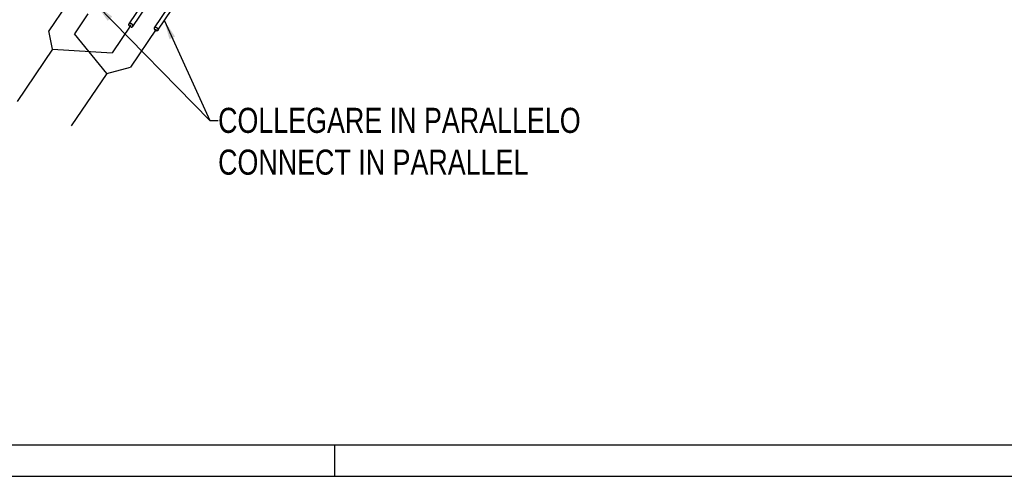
# Model space of a CAD drawing. Extents: x 0 to 1189, y 0 to 841.
# Tile 2 of 76: x 89 to 246, y 0 to 73. Entities that reach past the tile are written whole.
import ezdxf

# ---------------------------------------------------------------- set-up
doc = ezdxf.new("R2010")
doc.units = 0
doc.header["$LTSCALE"] = 65.395
doc.linetypes.add('CENTER', pattern=[0.6, 0.375, -0.075, 0.075, -0.075])
doc.layers.get('0').update_dxf_attribs({"linetype": 'CONTINUOUS'})
doc.layers.add('connessioni_resistenze_BL7', color=7, linetype='CONTINUOUS')
doc.styles.get("Standard").update_dxf_attribs({"font": 'txt', "width": 0.8})
doc.dimstyles.get("Standard").update_dxf_attribs({"dimtxt": 3, "dimasz": 3, "dimexe": 2, "dimexo": 0, "dimtad": 1, "dimtxsty": 'STANDARD', "dimblk": '_ARROW_FILLED', "dimblk1": '_ARROW_FILLED', "dimblk2": '_ARROW_FILLED', "dimcen": 0.09, "dimazin": 3, "dimtol": 1, "dimtp": 0.01, "dimtm": 0.01, "dimtfac": 1, "dimtofl": 0, "dimtmove": 0, "dimatfit": 3, "dimtolj": 1})

# ---------------------------------------------------------------- blocks, each defined once
blk = doc.blocks.new('A0_BL15', base_point=(594.5, 420.5))
at = {"color": 7, "linetype": 'CONTINUOUS'}
for p, q in [((5, 5), (1184, 5)), ((139, 0), (139, 5)), ((0, 0), (1189, 0))]:
    blk.add_line(p, q, dxfattribs=at)
blk = doc.blocks.new('_ARROW_FILLED')
at = {"color": 0, "linetype": 'BYBLOCK'}
blk.add_solid([(0, 0), (-1, 0.167), (-1, -0.167)], dxfattribs=at)
blk = doc.blocks.new('CONNESSIONI_RESISTENZE_BL7', base_point=(128.08, 185.9))
at = {"layer": 'connessioni_resistenze_BL7', "color": 2, "linetype": 'CONTINUOUS'}
for p, q in [((106.18, 72.16), (108.41, 75.46)), ((106.76, 71.77), (108.99, 75.06)), ((110.21, 71.54), (112.44, 74.84)), ((110.79, 71.15), (113.02, 74.45))]:
    blk.add_line(p, q, dxfattribs=at)
at = {"layer": 'connessioni_resistenze_BL7', "color": 40, "linetype": 'CENTER'}
for p, q in [((96.21, 75.24), (93.39, 71.06)), ((99.62, 73.76), (97.49, 70.61)), ((93.99, 68.17), (93.39, 71.06)), ((106.47, 71.95), (103.5, 67.55)), ((110.49, 71.35), (106.41, 65.3)), ((102.61, 64.28), (97.49, 70.61)), ((93.99, 68.17), (88.34, 59.81)), ((93.99, 68.17), (103.5, 67.55)), ((102.61, 64.28), (106.41, 65.3)), ((102.61, 64.28), (96.96, 55.92))]:
    blk.add_line(p, q, dxfattribs=at)
at = {"layer": 'connessioni_resistenze_BL7', "color": 2, "linetype": 'CONTINUOUS'}
for points in [[(106.18, 72.16), (106.19, 72.16), (106.19, 72.17), (106.19, 72.17), (106.2, 72.18), (106.2, 72.18), (106.21, 72.19), (106.21, 72.19), (106.21, 72.19), (106.22, 72.2), (106.22, 72.2), (106.23, 72.2), (106.23, 72.21), (106.24, 72.21), (106.25, 72.21), (106.25, 72.22), (106.26, 72.22), (106.26, 72.22), (106.27, 72.23), (106.27, 72.23), (106.28, 72.23), (106.29, 72.23), (106.29, 72.23), (106.3, 72.24), (106.31, 72.24), (106.31, 72.24), (106.32, 72.24), (106.33, 72.24), (106.33, 72.24), (106.34, 72.24), (106.35, 72.24), (106.36, 72.24), (106.36, 72.24), (106.37, 72.24), (106.38, 72.24), (106.39, 72.24), (106.4, 72.24), (106.4, 72.24), (106.41, 72.24), (106.42, 72.24), (106.43, 72.24), (106.44, 72.24), (106.45, 72.24), (106.45, 72.23)], [(106.76, 71.77), (106.77, 71.77), (106.77, 71.78), (106.77, 71.79), (106.78, 71.79), (106.78, 71.8), (106.78, 71.81), (106.79, 71.82), (106.79, 71.82), (106.79, 71.83), (106.79, 71.84), (106.79, 71.85), (106.79, 71.86), (106.79, 71.87), (106.79, 71.88), (106.79, 71.88), (106.79, 71.89), (106.79, 71.9), (106.79, 71.91), (106.79, 71.92), (106.79, 71.93), (106.78, 71.94), (106.78, 71.95), (106.78, 71.96), (106.78, 71.96), (106.77, 71.98), (106.77, 71.99), (106.76, 72), (106.76, 72.01), (106.75, 72.02), (106.74, 72.03), (106.74, 72.04), (106.73, 72.05), (106.72, 72.06), (106.71, 72.07), (106.71, 72.08), (106.7, 72.09), (106.69, 72.1), (106.68, 72.11), (106.67, 72.12), (106.66, 72.13), (106.65, 72.14), (106.64, 72.15), (106.63, 72.15), (106.62, 72.16), (106.6, 72.17), (106.59, 72.18), (106.58, 72.18), (106.57, 72.19), (106.56, 72.2), (106.54, 72.2), (106.53, 72.21), (106.52, 72.21), (106.51, 72.22), (106.49, 72.22), (106.48, 72.23), (106.47, 72.23), (106.45, 72.23)], [(106.49, 71.69), (106.48, 71.69), (106.46, 71.7), (106.45, 71.7), (106.44, 71.7), (106.42, 71.71), (106.41, 71.71), (106.4, 71.72), (106.39, 71.73), (106.38, 71.73), (106.36, 71.74), (106.35, 71.75), (106.34, 71.75), (106.33, 71.76), (106.32, 71.77), (106.31, 71.78), (106.3, 71.79), (106.29, 71.79), (106.28, 71.8), (106.27, 71.81), (106.26, 71.82), (106.25, 71.83), (106.24, 71.84), (106.23, 71.85), (106.22, 71.86), (106.21, 71.88), (106.21, 71.89), (106.2, 71.9), (106.19, 71.91), (106.19, 71.92), (106.18, 71.93), (106.18, 71.94), (106.17, 71.95), (106.17, 71.96), (106.17, 71.97), (106.16, 71.98), (106.16, 71.99), (106.16, 71.99), (106.16, 72), (106.15, 72.01), (106.15, 72.02), (106.15, 72.03), (106.15, 72.04), (106.15, 72.05), (106.15, 72.06), (106.15, 72.07), (106.15, 72.07), (106.15, 72.08), (106.15, 72.09), (106.16, 72.1), (106.16, 72.11), (106.16, 72.11), (106.16, 72.12), (106.17, 72.13), (106.17, 72.14), (106.17, 72.14), (106.18, 72.15), (106.18, 72.16)], [(106.49, 71.69), (106.5, 71.69), (106.51, 71.69), (106.51, 71.68), (106.52, 71.68), (106.53, 71.68), (106.54, 71.68), (106.55, 71.68), (106.56, 71.68), (106.57, 71.68), (106.57, 71.68), (106.58, 71.68), (106.59, 71.68), (106.59, 71.68), (106.6, 71.68), (106.61, 71.68), (106.62, 71.68), (106.62, 71.68), (106.63, 71.68), (106.64, 71.69), (106.64, 71.69), (106.65, 71.69), (106.66, 71.69), (106.66, 71.69), (106.67, 71.69), (106.68, 71.7), (106.68, 71.7), (106.69, 71.7), (106.69, 71.71), (106.7, 71.71), (106.7, 71.71), (106.71, 71.71), (106.71, 71.72), (106.72, 71.72), (106.72, 71.73), (106.73, 71.73), (106.73, 71.73), (106.74, 71.74), (106.74, 71.74), (106.75, 71.75), (106.75, 71.75), (106.75, 71.76), (106.76, 71.76), (106.76, 71.77)], [(110.21, 71.54), (110.21, 71.53), (110.2, 71.53), (110.2, 71.52), (110.2, 71.51), (110.19, 71.5), (110.19, 71.5), (110.19, 71.49), (110.19, 71.48), (110.18, 71.47), (110.18, 71.46), (110.18, 71.46), (110.18, 71.45), (110.18, 71.44), (110.18, 71.43), (110.18, 71.42), (110.18, 71.41), (110.18, 71.4), (110.18, 71.39), (110.19, 71.39), (110.19, 71.38), (110.19, 71.37), (110.19, 71.36), (110.2, 71.35), (110.2, 71.34), (110.2, 71.33), (110.21, 71.32), (110.21, 71.31), (110.22, 71.3), (110.22, 71.29), (110.23, 71.28), (110.24, 71.27), (110.24, 71.26), (110.25, 71.25), (110.26, 71.24), (110.27, 71.23), (110.28, 71.22), (110.29, 71.21), (110.3, 71.2), (110.31, 71.19), (110.32, 71.18), (110.33, 71.17), (110.34, 71.16), (110.35, 71.15), (110.36, 71.14), (110.37, 71.14), (110.38, 71.13), (110.39, 71.12), (110.41, 71.11), (110.42, 71.11), (110.43, 71.1), (110.44, 71.1), (110.45, 71.09), (110.47, 71.09), (110.48, 71.08), (110.49, 71.08), (110.51, 71.07), (110.52, 71.07)], [(110.48, 71.62), (110.48, 71.62), (110.47, 71.62), (110.46, 71.62), (110.45, 71.62), (110.44, 71.62), (110.43, 71.63), (110.43, 71.63), (110.42, 71.63), (110.41, 71.63), (110.4, 71.63), (110.39, 71.63), (110.39, 71.63), (110.38, 71.63), (110.37, 71.63), (110.36, 71.62), (110.36, 71.62), (110.35, 71.62), (110.34, 71.62), (110.34, 71.62), (110.33, 71.62), (110.32, 71.62), (110.32, 71.61), (110.31, 71.61), (110.3, 71.61), (110.3, 71.61), (110.29, 71.61), (110.29, 71.6), (110.28, 71.6), (110.28, 71.6), (110.27, 71.59), (110.26, 71.59), (110.26, 71.59), (110.25, 71.58), (110.25, 71.58), (110.24, 71.58), (110.24, 71.57), (110.24, 71.57), (110.23, 71.56), (110.23, 71.56), (110.22, 71.55), (110.22, 71.55), (110.22, 71.54), (110.21, 71.54)], [(110.48, 71.62), (110.5, 71.61), (110.51, 71.61), (110.52, 71.61), (110.54, 71.6), (110.55, 71.6), (110.56, 71.59), (110.57, 71.59), (110.59, 71.58), (110.6, 71.57), (110.61, 71.57), (110.62, 71.56), (110.63, 71.55), (110.65, 71.54), (110.66, 71.54), (110.67, 71.53), (110.68, 71.52), (110.69, 71.51), (110.7, 71.5), (110.71, 71.49), (110.72, 71.48), (110.73, 71.47), (110.74, 71.46), (110.74, 71.45), (110.75, 71.44), (110.76, 71.43), (110.77, 71.42), (110.77, 71.41), (110.78, 71.4), (110.79, 71.39), (110.79, 71.38), (110.8, 71.37), (110.8, 71.36), (110.81, 71.35), (110.81, 71.34), (110.81, 71.33), (110.81, 71.32), (110.82, 71.31), (110.82, 71.3), (110.82, 71.29), (110.82, 71.28), (110.82, 71.27), (110.82, 71.27), (110.82, 71.26), (110.82, 71.25), (110.82, 71.24), (110.82, 71.23), (110.82, 71.22), (110.82, 71.22), (110.82, 71.21), (110.82, 71.2), (110.81, 71.19), (110.81, 71.18), (110.81, 71.18), (110.8, 71.17), (110.8, 71.16), (110.8, 71.15), (110.79, 71.15)], [(110.79, 71.15), (110.79, 71.14), (110.78, 71.14), (110.78, 71.13), (110.78, 71.13), (110.77, 71.12), (110.77, 71.12), (110.76, 71.12), (110.76, 71.11), (110.75, 71.11), (110.75, 71.1), (110.74, 71.1), (110.74, 71.1), (110.73, 71.09), (110.73, 71.09), (110.72, 71.09), (110.72, 71.08), (110.71, 71.08), (110.71, 71.08), (110.7, 71.08), (110.69, 71.08), (110.69, 71.07), (110.68, 71.07), (110.67, 71.07), (110.67, 71.07), (110.66, 71.07), (110.65, 71.07), (110.65, 71.06), (110.64, 71.06), (110.63, 71.06), (110.62, 71.06), (110.62, 71.06), (110.61, 71.06), (110.6, 71.06), (110.6, 71.06), (110.59, 71.06), (110.58, 71.06), (110.57, 71.06), (110.56, 71.06), (110.55, 71.06), (110.54, 71.07), (110.54, 71.07), (110.53, 71.07), (110.52, 71.07)]]:
    blk.add_lwpolyline(points, dxfattribs=at)
at = {"layer": 'connessioni_resistenze_BL7', "color": 7, "linetype": 'CONTINUOUS', "insert": (120.37, 58.79), "char_height": 4, "width": 100, "attachment_point": 1}
blk.add_mtext('COLLEGARE IN PARALLELO\\PCONNECT IN PARALLEL', dxfattribs=at)
at = {"layer": 'connessioni_resistenze_BL7', "color": 7, "linetype": 'CONTINUOUS'}
for points in [[(101.03, 75.14), (119.07, 56.79), (120.37, 56.79)], [(111.82, 72.67), (119.07, 56.79), (120.37, 56.79)]]:
    blk.add_leader(points, dimstyle='STANDARD', override={"dimtad": 0}, dxfattribs=at)

msp = doc.modelspace()

# ---------------------------------------------------------------- linework, layer by layer
at = {"color": 7, "linetype": 'CONTINUOUS'}
msp.add_line((0, 0), (1189, 0), dxfattribs=at)

# ---------------------------------------------------------------- block references
at = {"color": 2, "linetype": 'CONTINUOUS'}
msp.add_blockref('A0_BL15', (594.5, 420.5), dxfattribs=at)
at = {"layer": 'connessioni_resistenze_BL7'}
msp.add_blockref('CONNESSIONI_RESISTENZE_BL7', (128.078, 185.895), dxfattribs=at)

doc.saveas('drawing.dxf')
